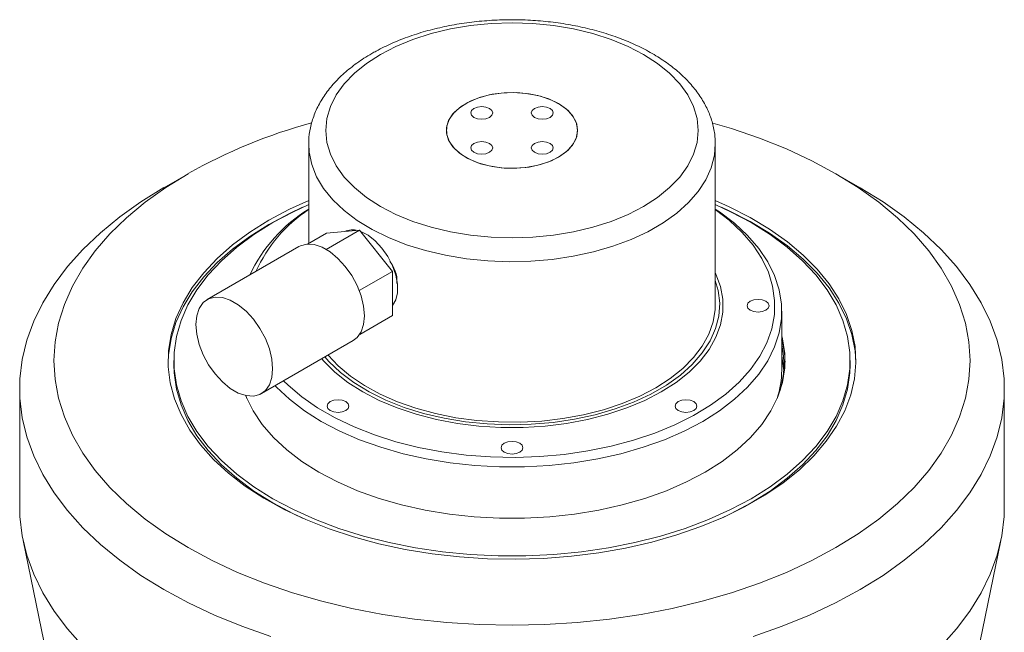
# Model space of a CAD drawing. Header units: inches. Extents: x 0.68 to 7.34, y 1.39 to 10.51.
# Tile 4 of 4: x 4.96 to 6.88, y 7.17 to 8.36. Entities that reach past the tile are written whole.
import ezdxf

# ---------------------------------------------------------------- set-up
doc = ezdxf.new("R2010")
doc.units = ezdxf.units.IN
doc.header["$MEASUREMENT"] = 0

msp = doc.modelspace()

# ---------------------------------------------------------------- linework, layer by layer
at = {"color": 7, "linetype": 'Continuous', "lineweight": 15}
for p, q in [((5.5264, 8.1188), (5.5264, 7.9258)), ((6.318, 7.8063), (6.318, 8.1188)), ((5.2916, 8.0616), (5.2444, 8.0344)), ((6.6, 8.0344), (6.5528, 8.0616)), ((5.5242, 7.9246), (5.561, 7.9458)), ((5.5607, 7.9142), (5.6253, 7.9515)), ((5.561, 7.9458), (5.6253, 7.9515)), ((5.6253, 7.9515), (5.6897, 7.8715)), ((5.5074, 7.9197), (5.3288, 7.8166)), ((5.6249, 7.8341), (5.6897, 7.8715)), ((5.6897, 7.8715), (5.6897, 7.7857)), ((5.6257, 7.7488), (5.6897, 7.7857)), ((6.4472, 7.6795), (6.4472, 7.7938)), ((5.4344, 7.6335), (5.6131, 7.7367)), ((5.2639, 7.6977), (5.2639, 7.6895)), ((6.5805, 7.6895), (6.5805, 7.6977)), ((4.9639, 7.6433), (4.9639, 7.413)), ((5.4043, 7.6297), (5.406, 7.6242)), ((6.8805, 7.413), (6.8805, 7.6433)), ((4.9705, 7.3479), (5.0202, 7.106)), ((6.8242, 7.106), (6.8739, 7.3479))]:
    msp.add_line(p, q, dxfattribs=at)
at = {"color": 7, "linetype": 'Continuous', "lineweight": 15, "flags": 128}
for points in [[(5.6659, 8.294), (5.6388, 8.2765), (5.6153, 8.2573), (5.5956, 8.2368), (5.58, 8.2151), (5.5688, 8.1926), (5.562, 8.1694), (5.5597, 8.146), (5.562, 8.1226), (5.5688, 8.0994), (5.58, 8.0769), (5.5956, 8.0552), (5.6153, 8.0347), (5.6388, 8.0155), (5.6659, 7.998), (5.6962, 7.9824), (5.7293, 7.9688), (5.7649, 7.9574), (5.8025, 7.9485), (5.8415, 7.942), (5.8816, 7.938), (5.9222, 7.9367), (5.9628, 7.938), (6.0029, 7.942), (6.0419, 7.9485), (6.0795, 7.9574), (6.1151, 7.9688), (6.1482, 7.9824), (6.1785, 7.998), (6.2056, 8.0155), (6.2291, 8.0347), (6.2488, 8.0552), (6.2644, 8.0769), (6.2756, 8.0994), (6.2824, 8.1226), (6.2847, 8.146), (6.2824, 8.1694), (6.2756, 8.1926), (6.2644, 8.2151), (6.2488, 8.2368), (6.2291, 8.2573), (6.2056, 8.2765), (6.1785, 8.294), (6.1482, 8.3096), (6.1151, 8.3232), (6.0795, 8.3345), (6.0419, 8.3435), (6.0029, 8.35), (5.9628, 8.3539), (5.9222, 8.3553), (5.8816, 8.3539), (5.8415, 8.35), (5.8025, 8.3435), (5.7649, 8.3345), (5.7293, 8.3232), (5.6962, 8.3096), (5.6659, 8.294)], [(6.0126, 8.1982), (6.028, 8.1873), (6.0397, 8.175), (6.0471, 8.1617), (6.05, 8.1477), (6.0482, 8.1338), (6.0419, 8.1202), (6.0313, 8.1076), (6.0168, 8.0964), (5.9988, 8.0869), (5.978, 8.0796), (5.9553, 8.0747), (5.9313, 8.0724), (5.907, 8.0727), (5.8833, 8.0757), (5.861, 8.0812), (5.8408, 8.0891), (5.8237, 8.099), (5.81, 8.1106), (5.8005, 8.1235), (5.7953, 8.1372), (5.7947, 8.1513), (5.7988, 8.1651), (5.8073, 8.1782), (5.8199, 8.1902), (5.8362, 8.2006), (5.8557, 8.209), (5.8775, 8.2151), (5.901, 8.2187), (5.9252, 8.2197), (5.9494, 8.2181), (5.9725, 8.2138), (5.9938, 8.2071), (6.0126, 8.1982)], [(6.0126, 8.0938), (5.9938, 8.0849), (5.9725, 8.0782), (5.9494, 8.0739), (5.9252, 8.0722), (5.901, 8.0732), (5.8775, 8.0769), (5.8557, 8.083), (5.8362, 8.0914), (5.8199, 8.1018), (5.8073, 8.1138), (5.7988, 8.1269), (5.7947, 8.1407), (5.7953, 8.1547), (5.8005, 8.1685), (5.81, 8.1813), (5.8237, 8.193), (5.8408, 8.2029), (5.861, 8.2107), (5.8833, 8.2163), (5.907, 8.2192), (5.9313, 8.2196), (5.9553, 8.2172), (5.978, 8.2123), (5.9988, 8.205), (6.0168, 8.1956), (6.0313, 8.1844), (6.0419, 8.1718), (6.0482, 8.1582), (6.05, 8.1442), (6.0471, 8.1303), (6.0397, 8.1169), (6.028, 8.1046), (6.0126, 8.0938)], [(5.8482, 8.1887), (5.8436, 8.1847), (5.8419, 8.18), (5.8436, 8.1753), (5.8482, 8.1713), (5.8551, 8.1686), (5.8633, 8.1677), (5.8714, 8.1686), (5.8784, 8.1713), (5.883, 8.1753), (5.8846, 8.18), (5.883, 8.1847), (5.8784, 8.1887), (5.8714, 8.1914), (5.8633, 8.1923), (5.8551, 8.1914), (5.8482, 8.1887)], [(5.9962, 8.1887), (5.9893, 8.1914), (5.9811, 8.1923), (5.973, 8.1914), (5.966, 8.1887), (5.9614, 8.1847), (5.9598, 8.18), (5.9614, 8.1753), (5.966, 8.1713), (5.973, 8.1686), (5.9811, 8.1677), (5.9893, 8.1686), (5.9962, 8.1713), (6.0008, 8.1753), (6.0025, 8.18), (6.0008, 8.1847), (5.9962, 8.1887)], [(5.2917, 8.0617), (5.2483, 8.0348), (5.2084, 8.0062), (5.1721, 7.976), (5.1396, 7.9444), (5.1111, 7.9115), (5.0868, 7.8776), (5.0667, 7.8427), (5.0509, 7.8071), (5.0396, 7.771), (5.0328, 7.7344), (5.0305, 7.6977), (5.0328, 7.661), (5.0396, 7.6245), (5.0509, 7.5883), (5.0667, 7.5527), (5.0868, 7.5178), (5.1111, 7.4839), (5.1396, 7.451), (5.1721, 7.4194), (5.2084, 7.3892), (5.2483, 7.3606), (5.2917, 7.3337), (5.3383, 7.3087), (5.3878, 7.2856), (5.4401, 7.2647), (5.4949, 7.2459), (5.5518, 7.2295), (5.6106, 7.2154), (5.671, 7.2038), (5.7327, 7.1947), (5.7953, 7.1882), (5.8586, 7.1843), (5.9222, 7.183), (5.9858, 7.1843), (6.0491, 7.1882), (6.1117, 7.1947), (6.1734, 7.2038), (6.2338, 7.2154), (6.2926, 7.2295), (6.3495, 7.2459), (6.4043, 7.2647), (6.4566, 7.2856), (6.5061, 7.3087), (6.5527, 7.3337), (6.5961, 7.3606), (6.636, 7.3892), (6.6723, 7.4194), (6.7048, 7.451), (6.7333, 7.4839), (6.7576, 7.5178), (6.7777, 7.5527), (6.7935, 7.5883), (6.8048, 7.6245), (6.8116, 7.661), (6.8139, 7.6977), (6.8116, 7.7344), (6.8048, 7.771), (6.7935, 7.8071), (6.7777, 7.8427), (6.7576, 7.8776), (6.7333, 7.9115), (6.7048, 7.9444), (6.6723, 7.976), (6.636, 8.0062), (6.5961, 8.0348), (6.5527, 8.0617), (6.5061, 8.0867), (6.4566, 8.1098), (6.4043, 8.1307), (6.3495, 8.1495), (6.3133, 8.1603)], [(5.8482, 8.1033), (5.8551, 8.1006), (5.8633, 8.0997), (5.8714, 8.1006), (5.8784, 8.1033), (5.883, 8.1073), (5.8846, 8.112), (5.883, 8.1167), (5.8784, 8.1207), (5.8714, 8.1233), (5.8633, 8.1243), (5.8551, 8.1233), (5.8482, 8.1207), (5.8436, 8.1167), (5.8419, 8.112), (5.8436, 8.1073), (5.8482, 8.1033)], [(5.9962, 8.1033), (6.0008, 8.1073), (6.0025, 8.112), (6.0008, 8.1167), (5.9962, 8.1207), (5.9893, 8.1233), (5.9811, 8.1243), (5.973, 8.1233), (5.966, 8.1207), (5.9614, 8.1167), (5.9598, 8.112), (5.9614, 8.1073), (5.966, 8.1033), (5.973, 8.1006), (5.9811, 8.0997), (5.9893, 8.1006), (5.9962, 8.1033)], [(5.4525, 7.161), (5.3966, 7.1807), (5.3431, 7.2025), (5.2924, 7.2263), (5.2446, 7.2521), (5.1999, 7.2797), (5.1586, 7.309), (5.1209, 7.3398), (5.0869, 7.3721), (5.0568, 7.4057), (5.0307, 7.4403), (5.0088, 7.4759), (4.9911, 7.5123), (4.9778, 7.5493), (4.9689, 7.5867), (4.9644, 7.6244), (4.9644, 7.6622), (4.9689, 7.6998), (4.9778, 7.7373), (4.9911, 7.7743), (5.0088, 7.8106), (5.0307, 7.8462), (5.0568, 7.8809), (5.0869, 7.9144), (5.1209, 7.9467), (5.1586, 7.9776), (5.1999, 8.0069), (5.2446, 8.0345), (5.2446, 8.0345)], [(6.6, 8.0344), (6.6445, 8.0069), (6.6858, 7.9776), (6.7235, 7.9467), (6.7575, 7.9144), (6.7876, 7.8809), (6.8137, 7.8462), (6.8356, 7.8106), (6.8533, 7.7743), (6.8666, 7.7373), (6.8755, 7.6998), (6.88, 7.6622), (6.88, 7.6244), (6.8755, 7.5867), (6.8666, 7.5493), (6.8533, 7.5123), (6.8356, 7.4759), (6.8137, 7.4403), (6.7876, 7.4057), (6.7575, 7.3721), (6.7235, 7.3398), (6.6858, 7.309), (6.6445, 7.2797), (6.5998, 7.2521), (6.552, 7.2263), (6.5013, 7.2025), (6.4478, 7.1807), (6.3919, 7.161)], [(5.4488, 7.971), (5.4118, 7.9478), (5.3782, 7.923), (5.3482, 7.8966), (5.322, 7.8689), (5.2998, 7.8401), (5.2818, 7.8104), (5.268, 7.7799), (5.2586, 7.7488), (5.2536, 7.7174), (5.253, 7.6859), (5.2569, 7.6544), (5.2652, 7.6233), (5.2779, 7.5926), (5.2949, 7.5626), (5.3161, 7.5336), (5.3413, 7.5056), (5.3703, 7.4789), (5.403, 7.4537), (5.4392, 7.43), (5.4786, 7.4082), (5.521, 7.3883), (5.566, 7.3705), (5.6134, 7.3548), (5.6628, 7.3414), (5.714, 7.3304), (5.7666, 7.3218), (5.8202, 7.3157), (5.8744, 7.3122), (5.929, 7.3112), (5.9836, 7.3128), (6.0377, 7.317), (6.0911, 7.3237), (6.1433, 7.3329), (6.1941, 7.3445), (6.2431, 7.3585), (6.2899, 7.3747), (6.3343, 7.3931), (6.3759, 7.4135), (6.4145, 7.4358), (6.4499, 7.4598), (6.4817, 7.4854), (6.5098, 7.5125), (6.534, 7.5407), (6.5541, 7.5701), (6.57, 7.6002), (6.5817, 7.631), (6.5889, 7.6623), (6.5917, 7.6938), (6.59, 7.7253), (6.5839, 7.7566), (6.5734, 7.7875), (6.5585, 7.8179), (6.5394, 7.8474), (6.5162, 7.876), (6.4891, 7.9033), (6.4582, 7.9293), (6.4237, 7.9538), (6.3859, 7.9765), (6.3449, 7.9974), (6.318, 8.0094)], [(5.5264, 8.0014), (5.4967, 7.9877), (5.4567, 7.9664), (5.4198, 7.9433), (5.3864, 7.9185), (5.3567, 7.8922), (5.3308, 7.8646), (5.3089, 7.8359), (5.2912, 7.8061), (5.2779, 7.7757), (5.2689, 7.7447), (5.2644, 7.7134), (5.2644, 7.682), (5.2689, 7.6507), (5.2779, 7.6197), (5.2912, 7.5893), (5.3089, 7.5596), (5.3308, 7.5308), (5.3567, 7.5032), (5.3864, 7.4769), (5.4198, 7.4521), (5.4567, 7.429), (5.4967, 7.4077), (5.5397, 7.3884), (5.5852, 7.3712), (5.6331, 7.3563), (5.6829, 7.3437), (5.7344, 7.3335), (5.7871, 7.3257), (5.8408, 7.3206), (5.895, 7.318), (5.9494, 7.318), (6.0036, 7.3206), (6.0573, 7.3257), (6.11, 7.3335), (6.1615, 7.3437), (6.2113, 7.3563), (6.2592, 7.3712), (6.3047, 7.3884), (6.3477, 7.4077), (6.3877, 7.429), (6.3877, 7.429)], [(5.5264, 8.0094), (5.489, 7.9924), (5.4488, 7.971)], [(5.5147, 7.9962), (5.489, 7.9842), (5.4488, 7.9628)], [(6.318, 7.9929), (6.3261, 7.9874), (6.3553, 7.9651), (6.3808, 7.9413), (6.4025, 7.9162), (6.42, 7.8901), (6.4333, 7.8632), (6.4422, 7.8357), (6.4466, 7.8078), (6.4466, 7.7798), (6.4422, 7.7519), (6.4333, 7.7244), (6.42, 7.6975), (6.4025, 7.6714), (6.3808, 7.6463), (6.3553, 7.6225), (6.3261, 7.6002), (6.2934, 7.5795), (6.2576, 7.5606), (6.2189, 7.5438), (6.1777, 7.529), (6.1343, 7.5165), (6.089, 7.5064), (6.0424, 7.4988), (5.9947, 7.4936), (5.9464, 7.491), (5.898, 7.491), (5.8497, 7.4936), (5.802, 7.4988), (5.7554, 7.5064), (5.7101, 7.5165), (5.6667, 7.529), (5.6255, 7.5438), (5.5868, 7.5606), (5.551, 7.5795), (5.5183, 7.6002), (5.4891, 7.6225), (5.4635, 7.6463), (5.4611, 7.6489)], [(6.3877, 7.429), (6.4246, 7.4521), (6.458, 7.4769), (6.4877, 7.5032), (6.5136, 7.5308), (6.5355, 7.5596), (6.5532, 7.5893), (6.5665, 7.6197), (6.5755, 7.6507), (6.58, 7.682), (6.58, 7.7134), (6.5755, 7.7447), (6.5665, 7.7757), (6.5532, 7.8061), (6.5355, 7.8359), (6.5136, 7.8646), (6.4877, 7.8922), (6.458, 7.9185), (6.4246, 7.9433), (6.3877, 7.9664), (6.3477, 7.9877), (6.318, 8.0014)], [(6.5917, 7.6936), (6.59, 7.7171), (6.5839, 7.7484), (6.5734, 7.7794), (6.5585, 7.8097), (6.5394, 7.8393), (6.5162, 7.8678), (6.4891, 7.8952), (6.4582, 7.9212), (6.4237, 7.9456), (6.3859, 7.9684), (6.3449, 7.9892), (6.3297, 7.9962)], [(5.4776, 7.6585), (5.4862, 7.65), (5.5132, 7.6272), (5.5438, 7.6058), (5.5778, 7.5862), (5.6147, 7.5686), (5.6543, 7.553), (5.6963, 7.5396), (5.7403, 7.5286), (5.7859, 7.52), (5.8327, 7.5139), (5.8803, 7.5103), (5.9282, 7.5093), (5.9761, 7.5109), (6.0235, 7.5151), (6.07, 7.5219), (6.1152, 7.5311), (6.1588, 7.5428), (6.2002, 7.5567), (6.2392, 7.5728), (6.2754, 7.591), (6.3085, 7.611), (6.3383, 7.6327), (6.3643, 7.656), (6.3865, 7.6805), (6.4046, 7.7062), (6.4184, 7.7327), (6.4279, 7.7598), (6.433, 7.7874), (6.4335, 7.8151), (6.4296, 7.8427), (6.4212, 7.8699), (6.4084, 7.8966), (6.3914, 7.9225), (6.3702, 7.9473), (6.3451, 7.9709), (6.318, 7.9918)], [(5.4488, 7.9628), (5.4118, 7.9396), (5.3782, 7.9148), (5.3482, 7.8885), (5.322, 7.8608), (5.2998, 7.832), (5.2818, 7.8022), (5.268, 7.7717), (5.2586, 7.7406), (5.2536, 7.7092), (5.2527, 7.6936)], [(5.6272, 7.9492), (5.6278, 7.949), (5.642, 7.9417), (5.656, 7.9308), (5.669, 7.9168), (5.6804, 7.9004), (5.6895, 7.8826), (5.6959, 7.8643), (5.6992, 7.8464), (5.6992, 7.83), (5.6959, 7.816), (5.6897, 7.8052)], [(5.5074, 7.9197), (5.5103, 7.9212), (5.5229, 7.9245), (5.5372, 7.9236), (5.5525, 7.9185), (5.5681, 7.9095), (5.5834, 7.8969), (5.5976, 7.8813), (5.6103, 7.8634), (5.6207, 7.844), (5.6285, 7.8239), (5.6334, 7.8039), (5.635, 7.7851), (5.6334, 7.7681), (5.6285, 7.7537), (5.6207, 7.7426), (5.6131, 7.7367)], [(5.5522, 7.7015), (5.5561, 7.697), (5.5776, 7.6755), (5.6029, 7.6554), (5.6317, 7.637), (5.6637, 7.6204), (5.6984, 7.6058), (5.7357, 7.5934), (5.775, 7.5833), (5.8159, 7.5756), (5.8579, 7.5704), (5.9007, 7.5678), (5.9437, 7.5678), (5.9865, 7.5704), (6.0285, 7.5756), (6.0694, 7.5833), (6.1087, 7.5934), (6.146, 7.6058), (6.1807, 7.6204), (6.2127, 7.637), (6.2415, 7.6554), (6.2668, 7.6755), (6.2883, 7.697), (6.3057, 7.7197), (6.319, 7.7433), (6.328, 7.7676), (6.3325, 7.7923), (6.3325, 7.8171), (6.328, 7.8418), (6.319, 7.8661), (6.318, 7.8682)], [(5.558, 7.7049), (5.5659, 7.6959), (5.5883, 7.6747), (5.6144, 7.655), (5.644, 7.6369), (5.6768, 7.6208), (5.7123, 7.6068), (5.7502, 7.5951), (5.7901, 7.5857), (5.8315, 7.5789), (5.8739, 7.5746), (5.9168, 7.5729), (5.9598, 7.5739), (6.0024, 7.5775), (6.0441, 7.5838), (6.0844, 7.5925), (6.1228, 7.6037), (6.159, 7.6171), (6.1925, 7.6327), (6.2229, 7.6503), (6.2499, 7.6696), (6.2732, 7.6905), (6.2926, 7.7127), (6.3077, 7.736), (6.3185, 7.76), (6.3248, 7.7846), (6.3265, 7.8094), (6.3236, 7.8342), (6.318, 7.8539)], [(5.3069, 7.7682), (5.3085, 7.7852), (5.3134, 7.7995), (5.3212, 7.8107), (5.3316, 7.818), (5.3443, 7.8213), (5.3585, 7.8204), (5.3738, 7.8154), (5.3894, 7.8063), (5.4047, 7.7938), (5.419, 7.7782), (5.4316, 7.7603), (5.4421, 7.7409), (5.4499, 7.7207), (5.4547, 7.7008), (5.4563, 7.6819), (5.4547, 7.6649), (5.4499, 7.6505), (5.4421, 7.6394), (5.4316, 7.6321), (5.419, 7.6288), (5.4047, 7.6297), (5.3894, 7.6347), (5.3738, 7.6437), (5.3585, 7.6563), (5.3443, 7.6719), (5.3316, 7.6898), (5.3212, 7.7092), (5.3134, 7.7294), (5.3085, 7.7493), (5.3069, 7.7682)], [(6.318, 7.8063), (6.3177, 7.7972), (6.3138, 7.773), (6.3054, 7.7491), (6.2927, 7.7259), (6.2758, 7.7037), (6.2549, 7.6825), (6.2303, 7.6628), (6.2021, 7.6447)], [(6.4225, 7.8047), (6.4209, 7.8094), (6.4163, 7.8134), (6.4094, 7.8161), (6.4012, 7.817), (6.393, 7.8161), (6.3861, 7.8134), (6.3815, 7.8094), (6.3799, 7.8047), (6.3815, 7.8), (6.3861, 7.796), (6.393, 7.7933), (6.4012, 7.7924), (6.4094, 7.7933), (6.4163, 7.796), (6.4209, 7.8), (6.4225, 7.8047)], [(6.2981, 7.4807), (6.3312, 7.5016), (6.3608, 7.5243), (6.3867, 7.5484), (6.4086, 7.5737), (6.4263, 7.6002), (6.4397, 7.6274), (6.4488, 7.6553), (6.4533, 7.6835), (6.4533, 7.7119), (6.4488, 7.7401), (6.4472, 7.7462)], [(6.2021, 7.6447), (6.1708, 7.6285), (6.1366, 7.6142), (6.1, 7.6022), (6.0614, 7.5924), (6.0213, 7.5851), (5.98, 7.5802), (5.938, 7.578), (5.8959, 7.5783), (5.854, 7.5812), (5.813, 7.5867), (5.7732, 7.5946), (5.735, 7.605), (5.699, 7.6176), (5.6655, 7.6324), (5.6349, 7.6491), (5.6076, 7.6676), (5.5839, 7.6877), (5.5644, 7.7086)], [(6.4511, 7.6791), (6.4508, 7.6827), (6.4472, 7.7068)], [(5.2639, 7.6895), (5.2644, 7.6738), (5.2689, 7.6425), (5.2779, 7.6116), (5.2912, 7.5811), (5.3089, 7.5514), (5.3308, 7.5226), (5.3567, 7.495), (5.3864, 7.4687), (5.4198, 7.4439), (5.4567, 7.4208), (5.4967, 7.3995), (5.5155, 7.3907)], [(6.3877, 7.4208), (6.4246, 7.4439), (6.458, 7.4687), (6.4877, 7.495), (6.5136, 7.5226), (6.5355, 7.5514), (6.5532, 7.5811), (6.5665, 7.6116), (6.5755, 7.6425), (6.58, 7.6738), (6.5805, 7.6895)], [(5.4037, 7.6299), (5.4047, 7.6274), (5.4181, 7.6002), (5.4358, 7.5737), (5.4577, 7.5484), (5.4836, 7.5243), (5.5132, 7.5016), (5.5463, 7.4807), (5.5825, 7.4616), (5.6217, 7.4445), (5.6635, 7.4296), (5.7074, 7.4169), (5.7532, 7.4067), (5.8005, 7.3989), (5.8487, 7.3937), (5.8976, 7.3911), (5.9468, 7.3911), (5.9957, 7.3937), (6.0439, 7.3989), (6.0912, 7.4067), (6.1369, 7.4169), (6.1809, 7.4296), (6.2227, 7.4445), (6.2619, 7.4616), (6.2981, 7.4807)], [(5.5684, 7.6004), (5.5753, 7.5978), (5.5835, 7.5968), (5.5917, 7.5978), (5.5986, 7.6004), (5.6032, 7.6044), (5.6048, 7.6091), (5.6032, 7.6139), (5.5986, 7.6179), (5.5917, 7.6205), (5.5835, 7.6215), (5.5753, 7.6205), (5.5684, 7.6179), (5.5638, 7.6139), (5.5622, 7.6091), (5.5638, 7.6044), (5.5684, 7.6004)], [(6.276, 7.6004), (6.2806, 7.6044), (6.2822, 7.6091), (6.2806, 7.6139), (6.276, 7.6179), (6.2691, 7.6205), (6.2609, 7.6215), (6.2527, 7.6205), (6.2458, 7.6179), (6.2412, 7.6139), (6.2396, 7.6091), (6.2412, 7.6044), (6.2458, 7.6004), (6.2527, 7.5978), (6.2609, 7.5968), (6.2691, 7.5978), (6.276, 7.6004)], [(5.9222, 7.5158), (5.9304, 7.5168), (5.9373, 7.5194), (5.9419, 7.5234), (5.9435, 7.5282), (5.9419, 7.5329), (5.9373, 7.5369), (5.9304, 7.5395), (5.9222, 7.5405), (5.914, 7.5395), (5.9071, 7.5369), (5.9025, 7.5329), (5.9009, 7.5282), (5.9025, 7.5234), (5.9071, 7.5194), (5.914, 7.5168), (5.9222, 7.5158)], [(6.3289, 7.3907), (6.3477, 7.3995), (6.3877, 7.4208)], [(5.0869, 7.1418), (5.0568, 7.1754), (5.0307, 7.21), (5.0088, 7.2456), (4.9911, 7.282), (4.9778, 7.319), (4.9689, 7.3564), (4.9644, 7.3941), (4.9639, 7.413)], [(6.8805, 7.413), (6.88, 7.3941), (6.8755, 7.3564), (6.8666, 7.319), (6.8533, 7.282), (6.8356, 7.2456), (6.8137, 7.21), (6.7876, 7.1754), (6.7575, 7.1418), (6.7235, 7.1096), (6.6858, 7.0787), (6.6445, 7.0494), (6.5998, 7.0218)]]:
    msp.add_lwpolyline(points, dxfattribs=at)
at = {"color": 8, "linetype": 'Continuous', "lineweight": 15, "flags": 128}
msp.add_lwpolyline([(6.318, 8.12), (6.3163, 8.0975), (6.3102, 8.0734), (6.2996, 8.0499), (6.2848, 8.0271), (6.2659, 8.0054), (6.2431, 7.9849), (6.2166, 7.966), (6.1868, 7.9488), (6.154, 7.9335), (6.1186, 7.9204), (6.0809, 7.9094), (6.0415, 7.9009), (6.0007, 7.8948), (5.959, 7.8913), (5.9169, 7.8903), (5.8749, 7.8919), (5.8334, 7.8961), (5.7929, 7.9028), (5.7539, 7.912), (5.7167, 7.9235), (5.6819, 7.9372), (5.6499, 7.9529), (5.6209, 7.9706), (5.5953, 7.9899), (5.5734, 8.0107), (5.5555, 8.0327), (5.5417, 8.0557), (5.5323, 8.0794), (5.5272, 8.1036), (5.5264, 8.1195)], dxfattribs=at)
at = {"color": 7, "linetype": 'Continuous', "lineweight": 15}
for centre, radius, start, end in [((5.8082, 7.1477), 1.0499, 105.2468, 119.4713), ((5.686, 7.7349), 0.3033, 121.7456, 154.735), ((5.6836, 7.7539), 0.2852, 123.4664, 155.6827), ((5.6117, 7.9165), 0.0358, 73.8172, 114.9507), ((6.2722, 7.6895), 0.1791, 343.7897, 12.3437), ((6.2718, 7.6891), 0.182, 1.7798, 15.5655), ((6.2669, 7.6799), 0.1803, 342.0272, 359.8788)]:
    msp.add_arc(centre, radius, start, end, dxfattribs=at)
for points, knots in [([(6.3176, 8.1202), (6.3175, 8.1263), (6.3173, 8.1408), (6.3121, 8.1632), (6.3032, 8.1872), (6.2903, 8.2104), (6.2737, 8.2327), (6.2534, 8.2538), (6.2297, 8.2736), (6.2027, 8.2917), (6.1728, 8.3081), (6.1404, 8.3225), (6.1058, 8.3347), (6.0693, 8.3448), (6.0315, 8.3526), (5.9926, 8.358), (5.953, 8.3611), (5.913, 8.3617), (5.8732, 8.36), (5.8339, 8.3558), (5.7954, 8.3493), (5.7582, 8.3405), (5.7225, 8.3294), (5.6888, 8.3161), (5.6648, 8.3044), (5.6521, 8.2972), (5.6492, 8.2956)], [0, 0, 0, 0, 0.030303, 0.071168, 0.112211, 0.153774, 0.19605, 0.23905, 0.282637, 0.326603, 0.370754, 0.414936, 0.459069, 0.50313, 0.547117, 0.591044, 0.634929, 0.678794, 0.722662, 0.76655, 0.810481, 0.854479, 0.898566, 0.942763, 0.987081, 1, 1, 1, 1]), ([(5.6492, 8.2956), (5.6441, 8.2926), (5.6293, 8.2837), (5.6071, 8.2677), (5.5839, 8.247), (5.5642, 8.2247), (5.5484, 8.2011), (5.5366, 8.1766), (5.5294, 8.1515), (5.5261, 8.1324), (5.5267, 8.1218), (5.5268, 8.1196)], [0, 0, 0, 0, 0.069621, 0.200996, 0.332434, 0.46328, 0.592822, 0.720332, 0.845389, 0.968155, 1, 1, 1, 1]), ([(5.6846, 7.8917), (5.6873, 7.8871), (5.6943, 7.8754), (5.699, 7.8596), (5.6981, 7.8504), (5.6979, 7.8477)], [0, 0, 0, 0, 0.320062, 0.80014, 1, 1, 1, 1])]:
    msp.add_open_spline(points, degree=3, knots=knots, dxfattribs=at)

doc.saveas('drawing.dxf')
